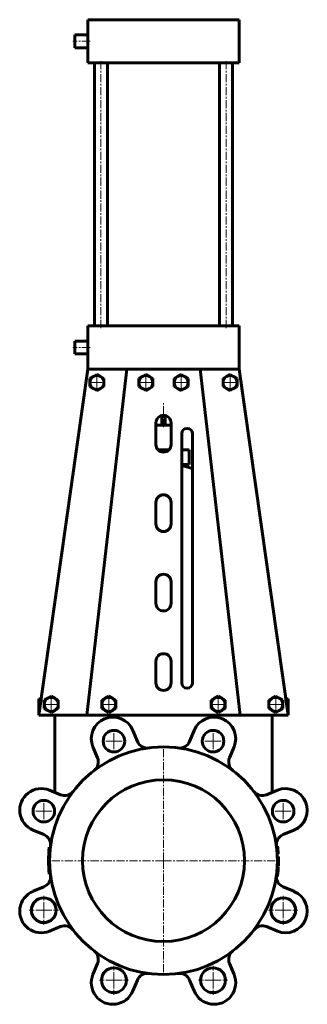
# Model space of a CAD drawing. Header units: millimetres. Extents: x -133 to 133, y -457 to 457.
import ezdxf

# ---------------------------------------------------------------- set-up
doc = ezdxf.new("R2010")
doc.units = ezdxf.units.MM
doc.linetypes.add('K5LT_AXLED', pattern=[12, 7.5, -1.5, 1.5, -1.5])
doc.linetypes.add('K5LT_BASIC', pattern=[0])
doc.layers.add('Системный слой (1)', color=7, linetype='Continuous', true_color=0x6c6c6c)

# ---------------------------------------------------------------- blocks, each defined once
blk = doc.blocks.new('U0')
at = {"layer": 'Системный слой (1)', "color": 143, "linetype": 'K5LT_BASIC', "lineweight": 60, "true_color": 0x33acca}
for p, q in [((-82, 436.59), (-82, 442.59)), ((-82, 430.59), (-82, 436.59))]:
    blk.add_line(p, q, dxfattribs=at)
blk = doc.blocks.new('U1')
at = {"layer": 'Системный слой (1)', "color": 143, "linetype": 'K5LT_BASIC', "lineweight": 60, "true_color": 0x33acca}
for p, q in [((-82, 152.59), (-82, 158.59)), ((-82, 146.59), (-82, 152.59))]:
    blk.add_line(p, q, dxfattribs=at)
blk = doc.blocks.new('U2')
at = {"layer": 'Системный слой (1)', "color": 30, "linetype": 'K5LT_AXLED', "lineweight": 18, "true_color": 0xff8000}
for q in [(-110.87, -355.83), (-124.37, -369.33), (-97.37, -369.33), (-110.87, -382.83)]:
    blk.add_line((-110.87, -369.33), q, dxfattribs=at)
blk = doc.blocks.new('U3')
at = {"layer": 'Системный слой (1)', "color": 30, "linetype": 'K5LT_AXLED', "lineweight": 18, "true_color": 0xff8000}
for q in [(-110.87, -265.49), (-122.87, -277.49), (-98.87, -277.49), (-110.87, -289.49)]:
    blk.add_line((-110.87, -277.49), q, dxfattribs=at)
blk = doc.blocks.new('U4')
at = {"layer": 'Системный слой (1)', "color": 30, "linetype": 'K5LT_AXLED', "lineweight": 18, "true_color": 0xff8000}
for q in [(-103.98, -169.91), (-112.48, -178.41), (-95.48, -178.41), (-103.98, -186.91)]:
    blk.add_line((-103.98, -178.41), q, dxfattribs=at)
blk = doc.blocks.new('U5')
at = {"layer": 'Системный слой (1)', "color": 30, "linetype": 'K5LT_AXLED', "lineweight": 18, "true_color": 0xff8000}
for q in [(-61.67, 128.59), (-70.17, 120.09), (-53.17, 120.09), (-61.67, 111.59)]:
    blk.add_line((-61.67, 120.09), q, dxfattribs=at)
blk = doc.blocks.new('U6')
at = {"layer": 'Системный слой (1)', "color": 30, "linetype": 'K5LT_AXLED', "lineweight": 18, "true_color": 0xff8000}
for q in [(-50.63, -169.91), (-59.13, -178.41), (-42.13, -178.41), (-50.63, -186.91)]:
    blk.add_line((-50.63, -178.41), q, dxfattribs=at)
blk = doc.blocks.new('U7')
at = {"layer": 'Системный слой (1)', "color": 30, "linetype": 'K5LT_AXLED', "lineweight": 18, "true_color": 0xff8000}
for q in [(-45.92, -420.78), (-59.42, -434.28), (-32.42, -434.28), (-45.92, -447.78)]:
    blk.add_line((-45.92, -434.28), q, dxfattribs=at)
blk = doc.blocks.new('U8')
at = {"layer": 'Системный слой (1)', "color": 30, "linetype": 'K5LT_AXLED', "lineweight": 18, "true_color": 0xff8000}
for q in [(-45.92, -200.55), (-57.92, -212.55), (-33.92, -212.55), (-45.92, -224.55)]:
    blk.add_line((-45.92, -212.55), q, dxfattribs=at)
blk = doc.blocks.new('U9')
at = {"layer": 'Системный слой (1)', "color": 30, "linetype": 'K5LT_AXLED', "lineweight": 18, "true_color": 0xff8000}
for q in [(-16.34, 128.59), (-24.84, 120.09), (-7.84, 120.09), (-16.34, 111.59)]:
    blk.add_line((-16.34, 120.09), q, dxfattribs=at)
blk = doc.blocks.new('U10')
at = {"layer": 'Системный слой (1)', "color": 30, "linetype": 'K5LT_AXLED', "lineweight": 18, "true_color": 0xff8000}
for q in [(0, -215.91), (-107.5, -323.41), (107.5, -323.41), (0, -430.91)]:
    blk.add_line((0, -323.41), q, dxfattribs=at)
blk = doc.blocks.new('U11')
at = {"layer": 'Системный слой (1)', "color": 30, "linetype": 'K5LT_AXLED', "lineweight": 18, "true_color": 0xff8000}
for q in [(16.34, 128.59), (7.84, 120.09), (24.84, 120.09), (16.34, 111.59)]:
    blk.add_line((16.34, 120.09), q, dxfattribs=at)
blk = doc.blocks.new('U12')
at = {"layer": 'Системный слой (1)', "color": 30, "linetype": 'K5LT_AXLED', "lineweight": 18, "true_color": 0xff8000}
for q in [(45.92, -420.78), (32.42, -434.28), (59.42, -434.28), (45.92, -447.78)]:
    blk.add_line((45.92, -434.28), q, dxfattribs=at)
blk = doc.blocks.new('U13')
at = {"layer": 'Системный слой (1)', "color": 30, "linetype": 'K5LT_AXLED', "lineweight": 18, "true_color": 0xff8000}
for q in [(45.92, -200.55), (33.92, -212.55), (57.92, -212.55), (45.92, -224.55)]:
    blk.add_line((45.92, -212.55), q, dxfattribs=at)
blk = doc.blocks.new('U14')
at = {"layer": 'Системный слой (1)', "color": 30, "linetype": 'K5LT_AXLED', "lineweight": 18, "true_color": 0xff8000}
for q in [(50.63, -169.91), (42.13, -178.41), (59.13, -178.41), (50.63, -186.91)]:
    blk.add_line((50.63, -178.41), q, dxfattribs=at)
blk = doc.blocks.new('U15')
at = {"layer": 'Системный слой (1)', "color": 30, "linetype": 'K5LT_AXLED', "lineweight": 18, "true_color": 0xff8000}
for q in [(61.67, 128.59), (53.17, 120.09), (70.17, 120.09), (61.67, 111.59)]:
    blk.add_line((61.67, 120.09), q, dxfattribs=at)
blk = doc.blocks.new('U16')
at = {"layer": 'Системный слой (1)', "color": 30, "linetype": 'K5LT_AXLED', "lineweight": 18, "true_color": 0xff8000}
for q in [(103.98, -169.91), (95.48, -178.41), (112.48, -178.41), (103.98, -186.91)]:
    blk.add_line((103.98, -178.41), q, dxfattribs=at)
blk = doc.blocks.new('U17')
at = {"layer": 'Системный слой (1)', "color": 30, "linetype": 'K5LT_AXLED', "lineweight": 18, "true_color": 0xff8000}
for q in [(110.87, -355.83), (97.37, -369.33), (124.37, -369.33), (110.87, -382.83)]:
    blk.add_line((110.87, -369.33), q, dxfattribs=at)
blk = doc.blocks.new('U18')
at = {"layer": 'Системный слой (1)', "color": 30, "linetype": 'K5LT_AXLED', "lineweight": 18, "true_color": 0xff8000}
for q in [(110.87, -265.49), (98.87, -277.49), (122.87, -277.49), (110.87, -289.49)]:
    blk.add_line((110.87, -277.49), q, dxfattribs=at)

msp = doc.modelspace()

# ---------------------------------------------------------------- linework, layer by layer
at = {"layer": 'Системный слой (1)', "color": 143, "linetype": 'K5LT_BASIC', "lineweight": 60, "true_color": 0x33acca}
for p, q in [((-70, 416.59), (-70, 456.59)), ((-70, 456.59), (-60, 456.59)), ((-60, 456.59), (60, 456.59)), ((60, 456.59), (70, 456.59)), ((70, 416.59), (70, 456.59)), ((-70, 442.59), (-82, 442.59)), ((-70, 430.59), (-82, 430.59)), ((-60, 416.59), (-70, 416.59)), ((-63.98, 172.59), (-63.98, 416.59)), ((-60, 416.59), (60, 416.59)), ((-51.98, 172.59), (-51.98, 416.59)), ((51.98, 172.59), (51.98, 416.59)), ((70, 416.59), (60, 416.59)), ((63.98, 172.59), (63.98, 416.59)), ((-70, 132.59), (-70, 172.59)), ((-70, 172.59), (-60, 172.59)), ((-60, 172.59), (60, 172.59)), ((60, 172.59), (70, 172.59)), ((70, 132.59), (70, 172.59)), ((-70, 158.59), (-82, 158.59)), ((-70, 146.59), (-82, 146.59)), ((-70, 132.59), (-115.5, -188.41)), ((-34.03, 132.59), (-70.91, -188.41)), ((-60, 132.59), (-70, 132.59)), ((-60, 132.59), (60, 132.59)), ((34.03, 132.59), (70.91, -188.41)), ((70, 132.59), (60, 132.59)), ((115.5, -188.41), (70, 132.59)), ((-64.92, 125.72), (-68.17, 123.84)), ((-68.17, 123.84), (-68.17, 120.09)), ((-68.17, 120.09), (-68.17, 116.33)), ((-61.67, 127.59), (-64.92, 125.72)), ((-58.42, 125.72), (-61.67, 127.59)), ((-55.17, 123.84), (-58.42, 125.72)), ((-55.17, 120.09), (-55.17, 123.84)), ((-55.17, 116.33), (-55.17, 120.09)), ((-19.59, 125.72), (-22.84, 123.84)), ((-22.84, 123.84), (-22.84, 120.09)), ((-22.84, 120.09), (-22.84, 116.33)), ((-16.34, 127.59), (-19.59, 125.72)), ((-13.09, 125.72), (-16.34, 127.59)), ((-9.84, 123.84), (-13.09, 125.72)), ((-9.84, 120.09), (-9.84, 123.84)), ((-9.84, 116.33), (-9.84, 120.09)), ((13.09, 125.72), (9.84, 123.84)), ((9.84, 123.84), (9.84, 120.09)), ((9.84, 120.09), (9.84, 116.33)), ((16.34, 127.59), (13.09, 125.72)), ((19.59, 125.72), (16.34, 127.59)), ((22.84, 123.84), (19.59, 125.72)), ((22.84, 120.09), (22.84, 123.84)), ((22.84, 116.33), (22.84, 120.09)), ((58.42, 125.72), (55.17, 123.84)), ((55.17, 123.84), (55.17, 120.09)), ((55.17, 120.09), (55.17, 116.33)), ((61.67, 127.59), (58.42, 125.72)), ((64.92, 125.72), (61.67, 127.59)), ((68.17, 123.84), (64.92, 125.72)), ((68.17, 120.09), (68.17, 123.84)), ((68.17, 116.33), (68.17, 120.09)), ((-68.17, 116.33), (-64.92, 114.46)), ((-64.92, 114.46), (-61.67, 112.58)), ((-61.67, 112.58), (-58.42, 114.46)), ((-58.42, 114.46), (-55.17, 116.33)), ((-22.84, 116.33), (-19.59, 114.46)), ((-19.59, 114.46), (-16.34, 112.58)), ((-16.34, 112.58), (-13.09, 114.46)), ((-13.09, 114.46), (-9.84, 116.33)), ((9.84, 116.33), (13.09, 114.46)), ((13.09, 114.46), (16.34, 112.58)), ((16.34, 112.58), (19.59, 114.46)), ((19.59, 114.46), (22.84, 116.33)), ((55.17, 116.33), (58.42, 114.46)), ((58.42, 114.46), (61.67, 112.58)), ((61.67, 112.58), (64.92, 114.46)), ((64.92, 114.46), (68.17, 116.33)), ((-7, 82.59), (-7, 62.59)), ((-1.39, 80.59), (-1.39, 89.45)), ((1.39, 80.59), (1.39, 89.45)), ((7, 62.59), (7, 82.59)), ((-7, 80.59), (-1.39, 80.59)), ((-1.39, 80.59), (1.39, 80.59)), ((1.39, 80.59), (7, 80.59)), ((16.85, 72.59), (16.85, -158.41)), ((26.85, -158.41), (26.85, 72.59)), ((-4.9, 57.59), (4.9, 57.59)), ((16.85, 57.59), (23.67, 57.59)), ((23.67, 44.09), (23.67, 57.59)), ((16.85, 44.09), (23.67, 44.09)), ((16.85, 43.15), (26.85, 40.34)), ((-7, 8.92), (-7, -11.08)), ((7, -11.08), (7, 8.92)), ((-7, -64.75), (-7, -84.75)), ((7, -84.75), (7, -64.75)), ((-7, -138.41), (-7, -158.41)), ((7, -158.41), (7, -138.41)), ((-115.5, -173.41), (-113.37, -173.41)), ((-115.5, -188.41), (-115.5, -173.41)), ((-107.23, -172.78), (-110.48, -174.66)), ((-103.98, -170.91), (-107.23, -172.78)), ((-100.73, -172.78), (-103.98, -170.91)), ((-97.48, -174.66), (-100.73, -172.78)), ((-53.88, -172.78), (-57.13, -174.66)), ((-50.63, -170.91), (-53.88, -172.78)), ((-47.38, -172.78), (-50.63, -170.91)), ((-44.13, -174.66), (-47.38, -172.78)), ((47.38, -172.78), (44.13, -174.66)), ((50.63, -170.91), (47.38, -172.78)), ((53.88, -172.78), (50.63, -170.91)), ((57.13, -174.66), (53.88, -172.78)), ((100.73, -172.78), (97.48, -174.66)), ((103.98, -170.91), (100.73, -172.78)), ((107.23, -172.78), (103.98, -170.91)), ((110.48, -174.66), (107.23, -172.78)), ((113.37, -173.41), (115.5, -173.41)), ((115.5, -188.41), (115.5, -173.41)), ((-110.48, -174.66), (-110.48, -178.41)), ((-110.48, -178.41), (-110.48, -182.17)), ((-110.48, -182.17), (-107.23, -184.04)), ((-100.73, -184.04), (-97.48, -182.17)), ((-97.48, -178.41), (-97.48, -174.66)), ((-97.48, -182.17), (-97.48, -178.41)), ((-57.13, -174.66), (-57.13, -178.41)), ((-57.13, -178.41), (-57.13, -182.17)), ((-57.13, -182.17), (-53.88, -184.04)), ((-47.38, -184.04), (-44.13, -182.17)), ((-44.13, -178.41), (-44.13, -174.66)), ((-44.13, -182.17), (-44.13, -178.41)), ((44.13, -174.66), (44.13, -178.41)), ((44.13, -178.41), (44.13, -182.17)), ((44.13, -182.17), (47.38, -184.04)), ((53.88, -184.04), (57.13, -182.17)), ((57.13, -178.41), (57.13, -174.66)), ((57.13, -182.17), (57.13, -178.41)), ((97.48, -174.66), (97.48, -178.41)), ((97.48, -178.41), (97.48, -182.17)), ((97.48, -182.17), (100.73, -184.04)), ((107.23, -184.04), (110.48, -182.17)), ((110.48, -178.41), (110.48, -174.66)), ((110.48, -182.17), (110.48, -178.41)), ((-115.5, -188.41), (-71.91, -188.41)), ((-107.23, -184.04), (-103.98, -185.92)), ((-103.98, -185.92), (-100.73, -184.04)), ((-100.5, -188.41), (-100.5, -260.14)), ((-71.91, -188.41), (-70.91, -188.41)), ((-70.91, -188.41), (-61.85, -188.41)), ((-61.85, -188.41), (61.85, -188.41)), ((-53.88, -184.04), (-50.63, -185.92)), ((-50.63, -185.92), (-47.38, -184.04)), ((47.38, -184.04), (50.63, -185.92)), ((50.63, -185.92), (53.88, -184.04)), ((61.85, -188.41), (70.91, -188.41)), ((70.91, -188.41), (71.91, -188.41)), ((71.91, -188.41), (115.5, -188.41)), ((100.5, -188.41), (100.5, -260.14)), ((100.73, -184.04), (103.98, -185.92)), ((103.98, -185.92), (107.23, -184.04)), ((-28.4, -202.58), (-24.21, -212.71)), ((24.21, -212.71), (28.4, -202.58)), ((-61.16, -228.02), (-65.36, -217.89)), ((65.36, -217.89), (61.16, -228.02)), ((-105.52, -258.06), (-95.39, -262.25)), ((95.39, -262.25), (105.52, -258.06)), ((-110.7, -299.21), (-120.83, -295.01)), ((120.83, -295.01), (110.7, -299.21)), ((104.64, -309.99), (105.65, -309.99)), ((-104.76, -310.91), (-105.76, -310.91)), ((105.3, -316.95), (106.3, -316.95)), ((105.31, -317), (106.31, -317)), ((105.31, -317.04), (106.31, -317.04)), ((-105.5, -323.41), (-106.5, -323.41)), ((105.38, -328.45), (106.38, -328.45)), ((105.44, -319.84), (106.44, -319.84)), ((105.44, -319.86), (106.44, -319.86)), ((105.44, -319.87), (106.44, -319.87)), ((105.44, -319.9), (106.44, -319.9)), ((105.47, -321.06), (106.47, -321.06)), ((105.48, -325.58), (106.48, -325.58)), ((-104.76, -335.91), (-105.76, -335.91)), ((104.54, -337.87), (105.51, -337.87)), ((104.57, -337.39), (105.58, -337.39)), ((104.72, -336.21), (105.73, -336.21)), ((104.84, -335.2), (105.85, -335.2)), ((105.29, -330.02), (106.29, -330.02)), ((105.33, -329.35), (106.33, -329.35)), ((105.33, -329.38), (106.33, -329.38)), ((105.33, -329.4), (106.33, -329.4)), ((105.33, -329.4), (106.33, -329.4)), ((-120.83, -351.81), (-110.7, -347.62)), ((110.7, -347.62), (120.83, -351.81)), ((-95.39, -384.57), (-105.52, -388.77)), ((105.52, -388.77), (95.39, -384.57)), ((-65.36, -428.93), (-61.16, -418.8)), ((61.16, -418.8), (65.36, -428.93)), ((-24.21, -434.11), (-28.4, -444.24)), ((28.4, -444.24), (24.21, -434.11))]:
    msp.add_line(p, q, dxfattribs=at)
at = {"layer": 'Системный слой (1)', "color": 30, "linetype": 'K5LT_AXLED', "lineweight": 18, "true_color": 0xff8000}
for p, q in [((-68, 436.59), (-84, 436.59)), ((-57.98, 170.59), (-57.98, 418.59)), ((57.98, 170.59), (57.98, 418.59)), ((-68, 152.59), (-84, 152.59)), ((0, 78.59), (0, 102.59))]:
    msp.add_line(p, q, dxfattribs=at)
at = {"layer": 'Системный слой (1)', "color": 143, "linetype": 'K5LT_BASIC', "lineweight": 60, "true_color": 0x33acca}
for centre, radius in [((-45.92, -212.55), 10), ((45.92, -212.55), 10), ((0, -323.41), 105.5), ((0, -323.41), 75), ((-110.87, -277.49), 10), ((110.87, -277.49), 10), ((-110.87, -369.33), 11.5), ((110.87, -369.33), 11.5), ((-45.92, -434.28), 11.5), ((45.92, -434.28), 11.5)]:
    msp.add_circle(centre, radius, dxfattribs=at)
for centre, radius, start, end in [((-61.67, 120.09), 6.5, 120, 180), ((-61.67, 120.09), 6.5, 180, 240), ((-61.67, 120.09), 6.5, 60, 120), ((-61.67, 120.09), 6.5, 0, 60), ((-61.67, 120.09), 6.5, 300, 0), ((-16.34, 120.09), 6.5, 120, 180), ((-16.34, 120.09), 6.5, 180, 240), ((-16.34, 120.09), 6.5, 60, 120), ((-16.34, 120.09), 6.5, 0, 60), ((-16.34, 120.09), 6.5, 300, 0), ((16.34, 120.09), 6.5, 120, 180), ((16.34, 120.09), 6.5, 180, 240), ((16.34, 120.09), 6.5, 60, 120), ((16.34, 120.09), 6.5, 0, 60), ((16.34, 120.09), 6.5, 300, 0), ((61.67, 120.09), 6.5, 120, 180), ((61.67, 120.09), 6.5, 180, 240), ((61.67, 120.09), 6.5, 60, 120), ((61.67, 120.09), 6.5, 0, 60), ((61.67, 120.09), 6.5, 300, 0), ((-61.67, 120.09), 6.5, 240, 300), ((-16.34, 120.09), 6.5, 240, 300), ((16.34, 120.09), 6.5, 240, 300), ((61.67, 120.09), 6.5, 240, 300), ((0, 82.59), 7, 0, 180), ((21.85, 72.59), 5, 0, 180), ((0, 62.59), 7, 180, 0), ((0, 8.92), 7, 0, 180), ((0, -11.08), 7, 180, 0), ((0, -64.75), 7, 0, 180), ((0, -84.75), 7, 180, 0), ((0, -138.41), 7, 0, 180), ((0, -158.41), 7, 180, 0), ((21.85, -158.41), 5, 180, 0), ((-103.98, -178.41), 6.5, 120, 180), ((-103.98, -178.41), 6.5, 60, 120), ((-103.98, -178.41), 6.5, 0, 60), ((-50.63, -178.41), 6.5, 120, 180), ((-50.63, -178.41), 6.5, 60, 120), ((-50.63, -178.41), 6.5, 0, 60), ((50.63, -178.41), 6.5, 120, 180), ((50.63, -178.41), 6.5, 60, 120), ((50.63, -178.41), 6.5, 0, 60), ((103.98, -178.41), 6.5, 120, 180), ((103.98, -178.41), 6.5, 60, 120), ((103.98, -178.41), 6.5, 0, 60), ((-103.98, -178.41), 6.5, 180, 240), ((-103.98, -178.41), 6.5, 300, 0), ((-50.63, -178.41), 6.5, 180, 240), ((-50.63, -178.41), 6.5, 300, 0), ((50.63, -178.41), 6.5, 180, 240), ((50.63, -178.41), 6.5, 300, 0), ((103.98, -178.41), 6.5, 180, 240), ((103.98, -178.41), 6.5, 300, 0), ((-103.98, -178.41), 6.5, 240, 300), ((-46.88, -210.24), 20, 22.5, 202.5), ((-50.63, -178.41), 6.5, 240, 300), ((46.88, -210.24), 20, 337.5, 157.5), ((50.63, -178.41), 6.5, 240, 300), ((103.98, -178.41), 6.5, 240, 300), ((-14.97, -208.89), 10, 202.5, 277.44535), ((14.97, -208.89), 10, 262.55465, 337.5), ((-70.4, -231.85), 10, 307.55465, 22.5), ((70.4, -231.85), 10, 157.5, 232.44535), ((-113.18, -276.53), 20, 67.5, 247.5), ((-91.57, -253.01), 10, 247.5, 322.44535), ((91.57, -253.01), 10, 217.55465, 292.5), ((113.18, -276.53), 20, 292.5, 112.5), ((-114.53, -308.45), 10, 352.55465, 67.5), ((114.53, -308.45), 10, 112.5, 187.44535), ((0, -323.41), 106.5, 3.48146, 7.24288), ((0, -323.41), 106.5, 173.25961, 180), ((0, -323.41), 106.5, 3.45054, 3.48146), ((0, -323.41), 106.5, 3.42993, 3.45054), ((0, -323.41), 106.5, 180, 186.74039), ((0, -323.41), 106.5, 357.29138, 357.57711), ((0, -323.41), 106.5, 357.57711, 358.54975), ((0, -323.41), 106.5, 1.90881, 1.92423), ((0, -323.41), 106.5, 1.90623, 1.90881), ((0, -323.41), 106.5, 1.89078, 1.90623), ((0, -323.41), 106.5, 1.26308, 1.89078), ((0, -323.41), 106.5, 358.83528, 1.26308), ((0, -323.41), 106.5, 358.54975, 358.83528), ((-114.53, -338.38), 10, 292.5, 7.44535), ((114.53, -338.38), 10, 172.55465, 247.5), ((0, -323.41), 106.5, 352.19742, 352.4569), ((0, -323.41), 106.5, 352.4569, 353.09976), ((0, -323.41), 106.5, 353.09976, 353.64603), ((0, -323.41), 106.5, 353.64603, 356.44183), ((0, -323.41), 106.5, 356.44183, 356.77674), ((0, -323.41), 106.5, 356.78962, 356.80506), ((0, -323.41), 106.5, 356.77689, 356.78962), ((0, -323.41), 106.5, 356.77674, 356.77689), ((-113.18, -370.29), 20, 112.5, 292.5), ((113.18, -370.29), 20, 247.5, 67.5), ((-91.57, -393.81), 10, 37.55465, 112.5), ((91.57, -393.81), 10, 67.5, 142.44535), ((-70.4, -414.98), 10, 337.5, 52.44535), ((70.4, -414.98), 10, 127.55465, 202.5), ((-46.88, -436.59), 20, 157.5, 337.5), ((-14.97, -437.94), 10, 82.55465, 157.5), ((14.97, -437.94), 10, 22.5, 97.44535), ((46.88, -436.59), 20, 202.5, 22.5)]:
    msp.add_arc(centre, radius, start, end, dxfattribs=at)

# ---------------------------------------------------------------- block references
at = {"layer": 'Системный слой (1)'}
for name in ['U0', 'U1', 'U5', 'U9', 'U11', 'U15', 'U4', 'U6', 'U14', 'U16', 'U8', 'U13', 'U10', 'U3', 'U18', 'U2', 'U17', 'U7', 'U12']:
    msp.add_blockref(name, (0, 0), dxfattribs=at)

doc.saveas('drawing.dxf')
